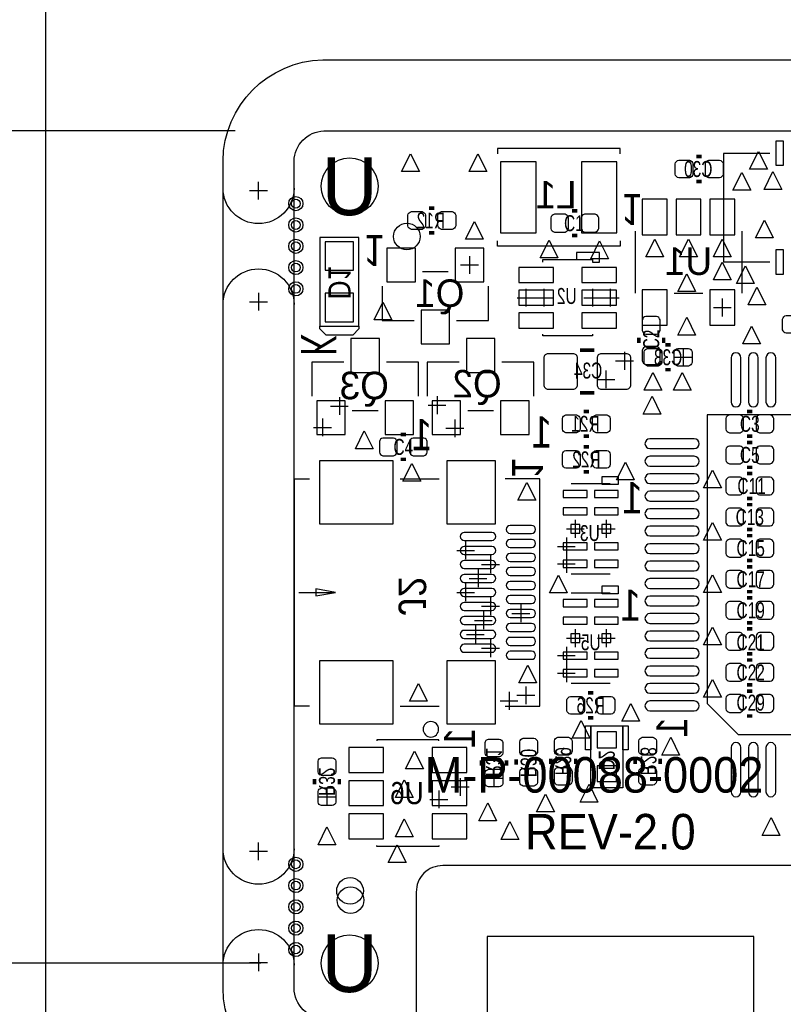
# Model space of a CAD drawing. Extents: x -43 to 377, y -50 to 247.
# Tile 4 of 10: x -8 to 14, y 0 to 29. Entities that reach past the tile are written whole.
import ezdxf
from ezdxf.enums import TextEntityAlignment as Align

# ---------------------------------------------------------------- set-up
doc = ezdxf.new("R2010")
doc.units = 0
for name, color, linetype in [('ASSY_BOT', 211, 'CONTINUOUS'), ('ASSY_TOP', 80, 'CONTINUOUS'), ('BOT', 153, 'CONTINUOUS'), ('DRILL', 30, 'CONTINUOUS'), ('OUTLINE', 5, 'CONTINUOUS'), ('SILK_BOT', 120, 'CONTINUOUS'), ('SILK_TOP', 211, 'CONTINUOUS'), ('TOP', 5, 'CONTINUOUS')]:
    doc.layers.add(name, color=color, linetype=linetype)

# ---------------------------------------------------------------- blocks, each defined once
blk = doc.blocks.new('FIGURE_TRI')
blk.add_lwpolyline([(-0.5, -0.5), (0, 0.5), (0.5, -0.5)], close=True)
blk = doc.blocks.new('FIGURE_CROSS')
for points in [[(-0.5, 0), (0.5, 0)], [(0, 0.5), (0, -0.5)]]:
    blk.add_lwpolyline(points)
blk = doc.blocks.new('FIGURE_CIRCLE')
blk.add_circle((0, 0), 0.5)

msp = doc.modelspace()

# ---------------------------------------------------------------- linework, layer by layer
at = {"layer": 'BOT'}
for points in [[(6.9215, 22.479), (6.9215, 24.511), (5.9055, 24.511), (5.9055, 22.479)], [(9.2329, 22.479), (9.2329, 24.511), (8.2169, 24.511), (8.2169, 22.479)], [(9.9568, 23.4442), (9.9568, 22.4282), (10.668, 22.4282), (10.668, 23.4442)], [(10.922, 23.4442), (10.922, 22.4282), (11.6332, 22.4282), (11.6332, 23.4442)], [(11.8872, 23.4442), (11.8872, 22.4282), (12.5984, 22.4282), (12.5984, 23.4442)], [(0.889, 21.4122), (1.7018, 21.4122), (1.7018, 22.225), (0.889, 22.225)], [(2.6543, 22.0472), (2.6543, 21.082), (3.4671, 21.082), (3.4671, 22.0472)], [(4.6101, 22.0472), (4.6101, 21.082), (5.4229, 21.082), (5.4229, 22.0472)], [(7.4168, 21.058886), (7.4168, 21.490686), (6.4262, 21.490686), (6.4262, 21.058886)], [(9.2202, 21.058886), (9.2202, 21.490686), (8.2296, 21.490686), (8.2296, 21.058886)], [(9.9568, 20.8534), (9.9568, 19.8374), (10.668, 19.8374), (10.668, 20.8534)], [(11.8872, 20.8534), (11.8872, 19.8374), (12.5984, 19.8374), (12.5984, 20.8534)], [(0.889, 19.939), (1.7018, 19.939), (1.7018, 20.7518), (0.889, 20.7518)], [(7.4168, 20.4089), (7.4168, 20.8407), (6.4262, 20.8407), (6.4262, 20.4089)], [(9.2202, 20.4089), (9.2202, 20.8407), (8.2296, 20.8407), (8.2296, 20.4089)], [(3.6322, 20.2692), (3.6322, 19.304), (4.445, 19.304), (4.445, 20.2692)], [(7.4168, 19.758914), (7.4168, 20.190714), (6.4262, 20.190714), (6.4262, 19.758914)], [(9.2202, 19.758914), (9.2202, 20.190714), (8.2296, 20.190714), (8.2296, 19.758914)], [(2.4384, 18.4912), (2.4384, 19.4564), (1.6256, 19.4564), (1.6256, 18.4912)], [(5.7404, 18.4912), (5.7404, 19.4564), (4.9276, 19.4564), (4.9276, 18.4912)], [(1.4605, 16.7132), (1.4605, 17.6784), (0.6477, 17.6784), (0.6477, 16.7132)], [(3.4163, 16.7132), (3.4163, 17.6784), (2.6035, 17.6784), (2.6035, 16.7132)], [(4.7625, 16.7132), (4.7625, 17.6784), (3.9497, 17.6784), (3.9497, 16.7132)], [(6.7183, 16.7132), (6.7183, 17.6784), (5.9055, 17.6784), (5.9055, 16.7132)], [(0.7239, 14.153083), (2.8321, 14.153083), (2.8321, 15.956483), (0.7239, 15.956483)], [(4.363212, 14.153083), (5.760212, 14.153083), (5.760212, 15.956483), (4.363212, 15.956483)], [(8.382, 14.911908), (8.382, 15.115108), (7.6962, 15.115108), (7.6962, 14.911908)], [(9.271, 14.911908), (9.271, 15.115108), (8.5852, 15.115108), (8.5852, 14.911908)], [(8.382, 14.411909), (8.382, 14.615109), (7.6962, 14.615109), (7.6962, 14.411909)], [(9.271, 14.411909), (9.271, 14.615109), (8.5852, 14.615109), (8.5852, 14.411909)], [(8.1661, 13.88651), (8.1661, 14.14051), (7.9121, 14.14051), (7.9121, 13.88651)], [(9.0551, 13.88651), (9.0551, 14.14051), (8.8011, 14.14051), (8.8011, 13.88651)], [(8.382, 13.411911), (8.382, 13.615111), (7.6962, 13.615111), (7.6962, 13.411911)], [(9.271, 13.411911), (9.271, 13.615111), (8.5852, 13.615111), (8.5852, 13.411911)], [(8.382, 12.911912), (8.382, 13.115112), (7.6962, 13.115112), (7.6962, 12.911912)], [(9.271, 12.911912), (9.271, 13.115112), (8.5852, 13.115112), (8.5852, 12.911912)], [(8.382, 11.784914), (8.382, 11.988114), (7.6962, 11.988114), (7.6962, 11.784914)], [(9.271, 11.784914), (9.271, 11.988114), (8.5852, 11.988114), (8.5852, 11.784914)], [(8.382, 11.284915), (8.382, 11.488115), (7.6962, 11.488115), (7.6962, 11.284915)], [(9.271, 11.284915), (9.271, 11.488115), (8.5852, 11.488115), (8.5852, 11.284915)], [(8.1661, 10.759516), (8.1661, 11.013516), (7.9121, 11.013516), (7.9121, 10.759516)], [(9.0551, 10.759516), (9.0551, 11.013516), (8.8011, 11.013516), (8.8011, 10.759516)], [(8.382, 10.284917), (8.382, 10.488117), (7.6962, 10.488117), (7.6962, 10.284917)], [(9.271, 10.284917), (9.271, 10.488117), (8.5852, 10.488117), (8.5852, 10.284917)], [(0.7239, 8.435543), (2.8321, 8.435543), (2.8321, 10.238943), (0.7239, 10.238943)], [(4.363212, 8.435543), (5.760212, 8.435543), (5.760212, 10.238943), (4.363212, 10.238943)], [(8.382, 9.784918), (8.382, 9.988118), (7.6962, 9.988118), (7.6962, 9.784918)], [(9.271, 9.784918), (9.271, 9.988118), (8.5852, 9.988118), (8.5852, 9.784918)], [(9.2202, 8.2042), (8.6614, 8.2042), (8.6614, 7.747), (9.2202, 7.747)], [(2.5527, 7.04596), (2.5527, 7.75716), (1.5621, 7.75716), (1.5621, 7.04596)], [(4.9403, 7.04596), (4.9403, 7.75716), (3.9497, 7.75716), (3.9497, 7.04596)], [(9.2202, 7.239), (8.6614, 7.239), (8.6614, 6.7818), (9.2202, 6.7818)], [(2.5527, 6.096), (2.5527, 6.8072), (1.5621, 6.8072), (1.5621, 6.096)], [(4.9403, 6.096), (4.9403, 6.8072), (3.9497, 6.8072), (3.9497, 6.096)], [(2.5527, 5.14604), (2.5527, 5.85724), (1.5621, 5.85724), (1.5621, 5.14604)], [(4.9403, 5.14604), (4.9403, 5.85724), (3.9497, 5.85724), (3.9497, 5.14604)]]:
    msp.add_lwpolyline(points, close=True, dxfattribs=at)
for points in [[(11.303, 24.0538), (10.9982, 24.0538, -0.294587), (10.8966, 24.1554), (10.8966, 24.4602, -0.294587), (10.9982, 24.5618), (11.303, 24.5618, -0.294587), (11.4046, 24.4602), (11.4046, 24.1554, -0.294587)], [(12.1666, 24.0538), (11.8618, 24.0538, -0.294587), (11.7602, 24.1554), (11.7602, 24.4602, -0.294587), (11.8618, 24.5618), (12.1666, 24.5618, -0.294587), (12.2682, 24.4602), (12.2682, 24.1554, -0.294587)], [(3.6576, 22.5806), (3.3528, 22.5806, -0.294587), (3.2512, 22.6822), (3.2512, 22.987, -0.294587), (3.3528, 23.0886), (3.6576, 23.0886, -0.294587), (3.7592, 22.987), (3.7592, 22.6822, -0.294587)], [(4.5212, 22.5806), (4.2164, 22.5806, -0.294587), (4.1148, 22.6822), (4.1148, 22.987, -0.294587), (4.2164, 23.0886), (4.5212, 23.0886, -0.294587), (4.6228, 22.987), (4.6228, 22.6822, -0.294587)], [(14.3764, 19.6088), (14.0716, 19.6088, -0.294587), (13.97, 19.7104), (13.97, 20.0152, -0.294587), (14.0716, 20.1168), (14.3764, 20.1168, -0.294587), (14.478, 20.0152), (14.478, 19.7104, -0.294587)], [(10.1092, 19.177), (10.414, 19.177, -0.294587), (10.5156, 19.0754), (10.5156, 18.7706, -0.294587), (10.414, 18.669), (10.1092, 18.669, -0.294587), (10.0076, 18.7706), (10.0076, 19.0754, -0.294587)], [(10.9728, 19.177), (11.2776, 19.177, -0.294587), (11.3792, 19.0754), (11.3792, 18.7706, -0.294587), (11.2776, 18.669), (10.9728, 18.669, -0.294587), (10.8712, 18.7706), (10.8712, 19.0754, -0.294587)], [(7.1374, 18.8976), (7.1374, 18.1356, 0.414214), (7.2644, 18.0086), (7.9756, 18.0086, 0.414214), (8.1026, 18.1356), (8.1026, 18.8976, 0.414214), (7.9756, 19.0246), (7.2644, 19.0246, 0.414214)], [(8.6614, 18.8976), (8.6614, 18.1356, 0.414214), (8.7884, 18.0086), (9.4996, 18.0086, 0.414214), (9.6266, 18.1356), (9.6266, 18.8976, 0.414214), (9.4996, 19.0246), (8.7884, 19.0246, 0.414214)], [(12.772695, 17.6403), (12.772695, 18.9103, 1), (12.493295, 18.9103), (12.493295, 17.6403, 1)], [(13.272719, 17.6403), (13.272719, 18.9103, 1), (12.993319, 18.9103), (12.993319, 17.6403, 1)], [(13.772718, 17.6403), (13.772718, 18.9103, 1), (13.493318, 18.9103), (13.493318, 17.6403, 1)], [(8.0772, 16.764), (7.7724, 16.764, -0.294587), (7.6708, 16.8656), (7.6708, 17.1704, -0.294587), (7.7724, 17.272), (8.0772, 17.272, -0.294587), (8.1788, 17.1704), (8.1788, 16.8656, -0.294587)], [(8.9408, 16.764), (8.636, 16.764, -0.294587), (8.5344, 16.8656), (8.5344, 17.1704, -0.294587), (8.636, 17.272), (8.9408, 17.272, -0.294587), (9.0424, 17.1704), (9.0424, 16.8656, -0.294587)], [(11.4427, 16.589705), (10.1727, 16.589705, 1), (10.1727, 16.310305), (11.4427, 16.310305, 1)], [(8.0772, 15.748), (7.7724, 15.748, -0.294587), (7.6708, 15.8496), (7.6708, 16.1544, -0.294587), (7.7724, 16.256), (8.0772, 16.256, -0.294587), (8.1788, 16.1544), (8.1788, 15.8496, -0.294587)], [(8.9408, 15.748), (8.636, 15.748, -0.294587), (8.5344, 15.8496), (8.5344, 16.1544, -0.294587), (8.636, 16.256), (8.9408, 16.256, -0.294587), (9.0424, 16.1544), (9.0424, 15.8496, -0.294587)], [(11.4427, 16.089706), (10.1727, 16.089706, 1), (10.1727, 15.810306), (11.4427, 15.810306, 1)], [(11.4427, 15.589707), (10.1727, 15.589707, 1), (10.1727, 15.310307), (11.4427, 15.310307, 1)], [(11.4427, 15.089708), (10.1727, 15.089708, 1), (10.1727, 14.810308), (11.4427, 14.810308, 1)], [(11.4427, 14.589709), (10.1727, 14.589709, 1), (10.1727, 14.310309), (11.4427, 14.310309, 1)], [(6.78942, 14.110411), (6.17982, 14.110411, 1), (6.17982, 13.881811), (6.78942, 13.881811, 1)], [(11.4427, 14.08971), (10.1727, 14.08971, 1), (10.1727, 13.81031), (11.4427, 13.81031, 1)], [(5.654294, 13.910259), (4.866894, 13.910259, 1), (4.866894, 13.681659), (5.654294, 13.681659, 1)], [(6.78942, 13.710361), (6.17982, 13.710361, 1), (6.17982, 13.481761), (6.78942, 13.481761, 1)], [(11.4427, 13.589711), (10.1727, 13.589711, 1), (10.1727, 13.310311), (11.4427, 13.310311, 1)], [(5.654294, 13.510209), (4.866894, 13.510209, 1), (4.866894, 13.281609), (5.654294, 13.281609, 1)], [(6.78942, 13.310311), (6.17982, 13.310311, 1), (6.17982, 13.081711), (6.78942, 13.081711, 1)], [(5.654294, 13.110413), (4.866894, 13.110413, 1), (4.866894, 12.881813), (5.654294, 12.881813, 1)], [(11.4427, 13.089712), (10.1727, 13.089712, 1), (10.1727, 12.810312), (11.4427, 12.810312, 1)], [(5.654294, 12.710363), (4.866894, 12.710363, 1), (4.866894, 12.481763), (5.654294, 12.481763, 1)], [(6.78942, 12.910261), (6.17982, 12.910261, 1), (6.17982, 12.681661), (6.78942, 12.681661, 1)], [(6.78942, 12.510211), (6.17982, 12.510211, 1), (6.17982, 12.281611), (6.78942, 12.281611, 1)], [(11.4427, 12.589713), (10.1727, 12.589713, 1), (10.1727, 12.310313), (11.4427, 12.310313, 1)], [(5.654294, 12.310313), (4.866894, 12.310313, 1), (4.866894, 12.081713), (5.654294, 12.081713, 1)], [(5.654294, 11.910263), (4.866894, 11.910263, 1), (4.866894, 11.681663), (5.654294, 11.681663, 1)], [(6.78942, 12.110415), (6.17982, 12.110415, 1), (6.17982, 11.881815), (6.78942, 11.881815, 1)], [(11.4427, 12.089714), (10.1727, 12.089714, 1), (10.1727, 11.810314), (11.4427, 11.810314, 1)], [(6.78942, 11.710365), (6.17982, 11.710365, 1), (6.17982, 11.481765), (6.78942, 11.481765, 1)], [(11.4427, 11.589715), (10.1727, 11.589715, 1), (10.1727, 11.310315), (11.4427, 11.310315, 1)], [(5.654294, 11.510213), (4.866894, 11.510213, 1), (4.866894, 11.281613), (5.654294, 11.281613, 1)], [(6.78942, 11.310315), (6.17982, 11.310315, 1), (6.17982, 11.081715), (6.78942, 11.081715, 1)], [(5.654294, 11.110417), (4.866894, 11.110417, 1), (4.866894, 10.881817), (5.654294, 10.881817, 1)], [(11.4427, 11.089716), (10.1727, 11.089716, 1), (10.1727, 10.810316), (11.4427, 10.810316, 1)], [(5.654294, 10.710367), (4.866894, 10.710367, 1), (4.866894, 10.481767), (5.654294, 10.481767, 1)], [(6.78942, 10.910265), (6.17982, 10.910265, 1), (6.17982, 10.681665), (6.78942, 10.681665, 1)], [(6.78942, 10.510215), (6.17982, 10.510215, 1), (6.17982, 10.281615), (6.78942, 10.281615, 1)], [(11.4427, 10.589717), (10.1727, 10.589717, 1), (10.1727, 10.310317), (11.4427, 10.310317, 1)], [(11.4427, 10.089718), (10.1727, 10.089718, 1), (10.1727, 9.810318), (11.4427, 9.810318, 1)], [(11.4427, 9.589719), (10.1727, 9.589719, 1), (10.1727, 9.310319), (11.4427, 9.310319, 1)], [(7.8994, 9.2202), (8.2042, 9.2202, -0.294587), (8.3058, 9.1186), (8.3058, 8.8138, -0.294587), (8.2042, 8.7122), (7.8994, 8.7122, -0.294587), (7.7978, 8.8138), (7.7978, 9.1186, -0.294587)], [(8.763, 9.2202), (9.0678, 9.2202, -0.294587), (9.1694, 9.1186), (9.1694, 8.8138, -0.294587), (9.0678, 8.7122), (8.763, 8.7122, -0.294587), (8.6614, 8.8138), (8.6614, 9.1186, -0.294587)], [(11.4427, 9.089695), (10.1727, 9.089695, 1), (10.1727, 8.810295), (11.4427, 8.810295, 1)], [(5.969, 7.8994), (5.969, 7.5946, -0.294587), (5.8674, 7.493), (5.5626, 7.493, -0.294587), (5.461, 7.5946), (5.461, 7.8994, -0.294587), (5.5626, 8.001), (5.8674, 8.001, -0.294587)], [(6.4516, 7.62), (6.4516, 7.9248, -0.294587), (6.5532, 8.0264), (6.858, 8.0264, -0.294587), (6.9596, 7.9248), (6.9596, 7.62, -0.294587), (6.858, 7.5184), (6.5532, 7.5184, -0.294587)], [(7.4422, 7.6454), (7.4422, 7.9502, -0.294587), (7.5438, 8.0518), (7.8486, 8.0518, -0.294587), (7.9502, 7.9502), (7.9502, 7.6454, -0.294587), (7.8486, 7.5438), (7.5438, 7.5438, -0.294587)], [(10.3632, 7.9502), (10.3632, 7.6454, -0.294587), (10.2616, 7.5438), (9.9568, 7.5438, -0.294587), (9.8552, 7.6454), (9.8552, 7.9502, -0.294587), (9.9568, 8.0518), (10.2616, 8.0518, -0.294587)], [(12.772695, 6.4897), (12.772695, 7.7597, 1), (12.493295, 7.7597), (12.493295, 6.4897, 1)], [(13.272694, 6.4897), (13.272694, 7.7597, 1), (12.993294, 7.7597), (12.993294, 6.4897, 1)], [(13.772693, 6.4897), (13.772693, 7.7597, 1), (13.493293, 7.7597), (13.493293, 6.4897, 1)], [(0.6858, 7.0612), (0.6858, 7.366, -0.294587), (0.7874, 7.4676), (1.0922, 7.4676, -0.294587), (1.1938, 7.366), (1.1938, 7.0612, -0.294587), (1.0922, 6.9596), (0.7874, 6.9596, -0.294587)], [(5.969, 7.0358), (5.969, 6.731, -0.294587), (5.8674, 6.6294), (5.5626, 6.6294, -0.294587), (5.461, 6.731), (5.461, 7.0358, -0.294587), (5.5626, 7.1374), (5.8674, 7.1374, -0.294587)], [(6.4516, 6.7564), (6.4516, 7.0612, -0.294587), (6.5532, 7.1628), (6.858, 7.1628, -0.294587), (6.9596, 7.0612), (6.9596, 6.7564, -0.294587), (6.858, 6.6548), (6.5532, 6.6548, -0.294587)], [(7.4422, 6.7818), (7.4422, 7.0866, -0.294587), (7.5438, 7.1882), (7.8486, 7.1882, -0.294587), (7.9502, 7.0866), (7.9502, 6.7818, -0.294587), (7.8486, 6.6802), (7.5438, 6.6802, -0.294587)], [(10.3632, 7.0866), (10.3632, 6.7818, -0.294587), (10.2616, 6.6802), (9.9568, 6.6802, -0.294587), (9.8552, 6.7818), (9.8552, 7.0866, -0.294587), (9.9568, 7.1882), (10.2616, 7.1882, -0.294587)], [(0.6858, 6.1976), (0.6858, 6.5024, -0.294587), (0.7874, 6.604), (1.0922, 6.604, -0.294587), (1.1938, 6.5024), (1.1938, 6.1976, -0.294587), (1.0922, 6.096), (0.7874, 6.096, -0.294587)]]:
    msp.add_lwpolyline(points, format="xyb", close=True, dxfattribs=at)
for centre, radius in [((1.5875, 23.8125), 0.8128), ((0.0508, 23.3172), 0.127), ((0.0508, 22.7076), 0.127), ((0.0508, 22.098), 0.127), ((0.0508, 21.4884), 0.127), ((0.0508, 20.8788), 0.127), ((0.0508, 4.4196), 0.127), ((0.0508, 3.81), 0.127), ((1.6129, 3.3909), 0.381), ((0.0508, 3.2004), 0.127), ((0.0508, 2.5908), 0.127), ((1.5875, 1.5875), 0.8128), ((0.0508, 1.9812), 0.127)]:
    msp.add_circle(centre, radius, dxfattribs=at)
at = {"layer": 'DRILL'}
for points in [[(-1.689354, 25.4), (-13.081, 25.4)], [(-0.9525, 1.5875), (-18.5928, 1.5875)]]:
    msp.add_lwpolyline(points, dxfattribs=at)
at = {"layer": 'OUTLINE'}
msp.add_lwpolyline([(-7.112, -7.112), (101.6, -7.112), (101.6, 101.6254), (-7.112, 101.6254)], close=True, dxfattribs=at)
for points in [[(24.445206, 27.432, -0.412917), (27.3685, 24.531795), (27.3685, 0.842602, -0.399198), (24.48052, -2.044718), (13.1445, -2.044718), (13.1445, 2.3495), (5.5245, 2.3495), (5.5245, -2.032), (0.87887, -2.032, -0.4113), (-2.032, 0.870087), (-2.032, 24.545323, -0.403471), (0.818223, 27.432)], [(0.850646, 25.4), (24.4475, 25.4, -0.411862), (25.3365, 24.5237), (25.3365, 0.8763, -0.387434), (24.4475, -0.0127), (15.1765, -0.007874), (15.1765, 3.6195, 0.418682), (14.4145, 4.3815), (4.2545, 4.3815, 0.418682), (3.4925, 3.6195), (3.4925, -0.001524), (0.883412, 0, -0.408937), (0, 0.878586), (0, 24.529542, -0.394812)]]:
    msp.add_lwpolyline(points, format="xyb", close=True, dxfattribs=at)
for points in [[(0, 23.7617, -1), (-2.032, 23.7617)], [(-2.032, 20.4343, -1), (0, 20.4343)], [(0, 4.8641, -1), (-2.032, 4.8641)], [(-2.032, 1.5367, -1), (0, 1.5367)]]:
    msp.add_lwpolyline(points, format="xyb", dxfattribs=at)
for points in [[(-0.762, 23.6855), (-1.27, 23.6855)], [(-1.016, 23.4315), (-1.016, 23.9395)], [(-1.016, 20.7645), (-1.016, 20.2565)], [(-1.27, 20.5105), (-0.762, 20.5105)], [(-1.016, 4.5339), (-1.016, 5.0419)], [(-0.762, 4.7879), (-1.27, 4.7879)], [(-1.016, 1.8669), (-1.016, 1.3589)], [(-1.27, 1.6129), (-0.762, 1.6129)]]:
    msp.add_lwpolyline(points, dxfattribs=at)
at = {"layer": 'SILK_BOT'}
for points in [[(9.3218, 24.7396), (9.3218, 24.892), (5.8166, 24.892), (5.8166, 24.7396)], [(1.8542, 19.812), (1.8542, 19.7358), (1.6764, 19.558), (0.9144, 19.558), (0.7366, 19.7358), (0.7366, 19.812), (1.8542, 19.812), (1.8542, 22.352), (0.7366, 22.352), (0.7366, 19.812)], [(9.7536, 22.5298), (9.7536, 20.7518)], [(12.8016, 22.5298), (12.8016, 20.7518)], [(9.3218, 22.098), (5.8166, 22.098), (5.8166, 22.2504)], [(9.3218, 22.2504), (9.3218, 22.098)], [(7.112, 21.6408), (7.112, 21.717), (8.5344, 21.717), (8.5344, 21.6408)], [(3.6703, 21.3741), (4.4069, 21.3741)], [(2.5146, 20.955), (2.5146, 19.9771), (3.429, 19.9771)], [(4.6482, 19.9771), (5.5626, 19.9771), (5.5626, 20.955)], [(10.8712, 20.7518), (11.684, 20.7518)], [(8.5344, 19.5834), (8.5344, 19.5326), (7.112, 19.5326), (7.112, 19.5834)], [(1.4224, 18.7833), (0.508, 18.7833), (0.508, 17.8054)], [(3.556, 17.8054), (3.556, 18.7833), (2.6416, 18.7833)], [(4.7244, 18.7833), (3.81, 18.7833), (3.81, 17.8054)], [(6.858, 17.8054), (6.858, 18.7833), (5.9436, 18.7833)], [(2.4003, 17.3863), (1.6637, 17.3863)], [(5.7023, 17.3863), (4.9657, 17.3863)], [(11.811, 9.017), (12.7, 8.128), (20.955, 8.128), (20.955, 17.272), (11.811, 17.272), (11.811, 9.017)], [(0.4445, 8.944813), (0.0127, 8.944813), (0.0127, 15.447213), (0.4445, 15.447213)], [(3.0353, 15.447213), (4.1529, 15.447213)], [(6.0325, 8.944813), (7.0231, 8.944813), (7.0231, 15.447213), (6.0325, 15.447213)], [(7.9248, 15.30891), (9.0424, 15.30891)], [(9.0424, 12.71811), (7.9248, 12.71811)], [(0.1397, 12.196013), (1.1811, 12.196013), (0.6223, 12.297613), (0.6223, 12.094413), (1.1811, 12.196013)], [(7.9248, 12.181916), (9.0424, 12.181916)], [(9.0424, 9.591116), (7.9248, 9.591116)], [(3.0353, 8.944813), (4.1529, 8.944813)], [(4.1402, 7.9502), (4.1402, 7.9756), (2.3622, 7.9756), (2.3622, 7.9502)], [(4.1402, 4.953), (4.1402, 4.9276), (2.3622, 4.9276), (2.3622, 4.953)]]:
    msp.add_lwpolyline(points, dxfattribs=at)
at = {"layer": 'SILK_BOT', "const_width": 0.1016}
for points in [[(11.6586, 24.6634), (11.5062, 24.6634)], [(11.6586, 23.9522), (11.5062, 23.9522)], [(4.0132, 23.1902), (3.8608, 23.1902)], [(4.0132, 22.479), (3.8608, 22.479)], [(8.5852, 19.1262), (8.1788, 19.1262)], [(10.6172, 19.2786), (10.7696, 19.2786)], [(10.6172, 18.5674), (10.7696, 18.5674)], [(8.5852, 17.907), (8.1788, 17.907)], [(8.4328, 17.3736), (8.2804, 17.3736)], [(8.4328, 16.6624), (8.2804, 16.6624)], [(8.4328, 16.3576), (8.2804, 16.3576)], [(8.4328, 15.6464), (8.2804, 15.6464)], [(8.4074, 9.3218), (8.5598, 9.3218)], [(8.4074, 8.6106), (8.5598, 8.6106)], [(5.3594, 7.3914), (5.3594, 7.239)], [(6.0706, 7.3914), (6.0706, 7.239)], [(6.35, 7.2644), (6.35, 7.4168)], [(7.0612, 7.2644), (7.0612, 7.4168)], [(7.3406, 7.2898), (7.3406, 7.4422)], [(8.0518, 7.2898), (8.0518, 7.4422)], [(9.7536, 7.4422), (9.7536, 7.2898)], [(10.4648, 7.4422), (10.4648, 7.2898)], [(0.5842, 6.7056), (0.5842, 6.858)], [(1.2954, 6.7056), (1.2954, 6.858)]]:
    msp.add_lwpolyline(points, dxfattribs=at)
at = {"layer": 'SILK_BOT'}
for points in [[(8.5344, 21.6408), (8.7376, 21.6408), (8.7376, 21.9202), (8.0772, 21.9202), (8.0772, 21.717), (8.5344, 21.717)], [(9.271, 15.51211), (9.271, 15.28351), (8.8138, 15.28351), (8.8138, 15.51211)], [(9.271, 12.385116), (9.271, 12.156516), (8.8138, 12.156516), (8.8138, 12.385116)], [(8.4836, 8.382), (8.4836, 7.6962), (8.3312, 7.6962), (8.3312, 8.382)], [(9.398, 8.382), (9.398, 6.604), (8.4836, 6.604), (8.4836, 8.382)], [(9.5504, 8.382), (9.5504, 7.6962), (9.398, 7.6962), (9.398, 8.382)]]:
    msp.add_lwpolyline(points, close=True, dxfattribs=at)
msp.add_lwpolyline([(4.133393, 8.2804, 1), (3.689807, 8.2804, 1)], format="xyb", close=True, dxfattribs=at)
at = {"layer": 'SILK_TOP'}
msp.add_lwpolyline([(13.6017, 24.7523), (12.2809, 24.7523), (12.2809, 21.6535), (13.6017, 21.6535)], dxfattribs=at)
at = {"layer": 'SILK_TOP', "const_width": 0.1016}
for points in [[(7.9502, 23.114), (8.1026, 23.114)], [(7.9502, 22.4028), (8.1026, 22.4028)], [(9.8552, 19.3294), (9.8552, 19.4818)], [(10.5664, 19.3294), (10.5664, 19.4818)], [(12.954, 17.3736), (13.1064, 17.3736)], [(3.2004, 16.7132), (3.048, 16.7132)], [(12.954, 16.6624), (13.1064, 16.6624)], [(12.954, 16.4846), (13.1064, 16.4846)], [(3.2004, 16.002), (3.048, 16.002)], [(12.954, 15.7734), (13.1064, 15.7734)], [(12.954, 15.5956), (13.1064, 15.5956)], [(12.954, 14.8844), (13.1064, 14.8844)], [(12.954, 14.7066), (13.1064, 14.7066)], [(12.954, 13.9954), (13.1064, 13.9954)], [(12.954, 13.8176), (13.1064, 13.8176)], [(12.954, 13.1064), (13.1064, 13.1064)], [(12.954, 12.9286), (13.1064, 12.9286)], [(12.954, 12.2174), (13.1064, 12.2174)], [(12.954, 12.0396), (13.1064, 12.0396)], [(12.954, 11.3284), (13.1064, 11.3284)], [(12.954, 11.1506), (13.1064, 11.1506)], [(12.954, 10.4394), (13.1064, 10.4394)], [(12.954, 10.2616), (13.1064, 10.2616)], [(12.954, 9.5504), (13.1064, 9.5504)], [(12.954, 9.3726), (13.1064, 9.3726)], [(12.954, 8.6614), (13.1064, 8.6614)]]:
    msp.add_lwpolyline(points, dxfattribs=at)
at = {"layer": 'TOP'}
for points in [[(13.780008, 24.404574), (13.780008, 25.115774), (13.983208, 25.115774), (13.983208, 24.404574)], [(13.780008, 21.290026), (13.780008, 22.001226), (13.983208, 22.001226), (13.983208, 21.290026)]]:
    msp.add_lwpolyline(points, close=True, dxfattribs=at)
for points in [[(7.4422, 22.5044), (7.747, 22.5044, 0.294587), (7.8486, 22.606), (7.8486, 22.9108, 0.294587), (7.747, 23.0124), (7.4422, 23.0124, 0.294587), (7.3406, 22.9108), (7.3406, 22.606, 0.294587)], [(8.3058, 22.5044), (8.6106, 22.5044, 0.294587), (8.7122, 22.606), (8.7122, 22.9108, 0.294587), (8.6106, 23.0124), (8.3058, 23.0124, 0.294587), (8.2042, 22.9108), (8.2042, 22.606, 0.294587)], [(10.4648, 19.685), (10.4648, 19.9898, 0.294587), (10.3632, 20.0914), (10.0584, 20.0914, 0.294587), (9.9568, 19.9898), (9.9568, 19.685, 0.294587), (10.0584, 19.5834), (10.3632, 19.5834, 0.294587)], [(10.4648, 18.8214), (10.4648, 19.1262, 0.294587), (10.3632, 19.2278), (10.0584, 19.2278, 0.294587), (9.9568, 19.1262), (9.9568, 18.8214, 0.294587), (10.0584, 18.7198), (10.3632, 18.7198, 0.294587)], [(12.446, 16.764), (12.7508, 16.764, 0.294587), (12.8524, 16.8656), (12.8524, 17.1704, 0.294587), (12.7508, 17.272), (12.446, 17.272, 0.294587), (12.3444, 17.1704), (12.3444, 16.8656, 0.294587)], [(13.3096, 16.764), (13.6144, 16.764, 0.294587), (13.716, 16.8656), (13.716, 17.1704, 0.294587), (13.6144, 17.272), (13.3096, 17.272, 0.294587), (13.208, 17.1704), (13.208, 16.8656, 0.294587)], [(2.8448, 16.6116), (2.54, 16.6116, 0.294587), (2.4384, 16.51), (2.4384, 16.2052, 0.294587), (2.54, 16.1036), (2.8448, 16.1036, 0.294587), (2.9464, 16.2052), (2.9464, 16.51, 0.294587)], [(3.7084, 16.6116), (3.4036, 16.6116, 0.294587), (3.302, 16.51), (3.302, 16.2052, 0.294587), (3.4036, 16.1036), (3.7084, 16.1036, 0.294587), (3.81, 16.2052), (3.81, 16.51, 0.294587)], [(12.446, 15.875), (12.7508, 15.875, 0.294587), (12.8524, 15.9766), (12.8524, 16.2814, 0.294587), (12.7508, 16.383), (12.446, 16.383, 0.294587), (12.3444, 16.2814), (12.3444, 15.9766, 0.294587)], [(13.3096, 15.875), (13.6144, 15.875, 0.294587), (13.716, 15.9766), (13.716, 16.2814, 0.294587), (13.6144, 16.383), (13.3096, 16.383, 0.294587), (13.208, 16.2814), (13.208, 15.9766, 0.294587)], [(12.446, 14.986), (12.7508, 14.986, 0.294587), (12.8524, 15.0876), (12.8524, 15.3924, 0.294587), (12.7508, 15.494), (12.446, 15.494, 0.294587), (12.3444, 15.3924), (12.3444, 15.0876, 0.294587)], [(13.3096, 14.986), (13.6144, 14.986, 0.294587), (13.716, 15.0876), (13.716, 15.3924, 0.294587), (13.6144, 15.494), (13.3096, 15.494, 0.294587), (13.208, 15.3924), (13.208, 15.0876, 0.294587)], [(12.446, 14.097), (12.7508, 14.097, 0.294587), (12.8524, 14.1986), (12.8524, 14.5034, 0.294587), (12.7508, 14.605), (12.446, 14.605, 0.294587), (12.3444, 14.5034), (12.3444, 14.1986, 0.294587)], [(13.3096, 14.097), (13.6144, 14.097, 0.294587), (13.716, 14.1986), (13.716, 14.5034, 0.294587), (13.6144, 14.605), (13.3096, 14.605, 0.294587), (13.208, 14.5034), (13.208, 14.1986, 0.294587)], [(12.446, 13.208), (12.7508, 13.208, 0.294587), (12.8524, 13.3096), (12.8524, 13.6144, 0.294587), (12.7508, 13.716), (12.446, 13.716, 0.294587), (12.3444, 13.6144), (12.3444, 13.3096, 0.294587)], [(13.3096, 13.208), (13.6144, 13.208, 0.294587), (13.716, 13.3096), (13.716, 13.6144, 0.294587), (13.6144, 13.716), (13.3096, 13.716, 0.294587), (13.208, 13.6144), (13.208, 13.3096, 0.294587)], [(12.446, 12.319), (12.7508, 12.319, 0.294587), (12.8524, 12.4206), (12.8524, 12.7254, 0.294587), (12.7508, 12.827), (12.446, 12.827, 0.294587), (12.3444, 12.7254), (12.3444, 12.4206, 0.294587)], [(13.3096, 12.319), (13.6144, 12.319, 0.294587), (13.716, 12.4206), (13.716, 12.7254, 0.294587), (13.6144, 12.827), (13.3096, 12.827, 0.294587), (13.208, 12.7254), (13.208, 12.4206, 0.294587)], [(12.446, 11.43), (12.7508, 11.43, 0.294587), (12.8524, 11.5316), (12.8524, 11.8364, 0.294587), (12.7508, 11.938), (12.446, 11.938, 0.294587), (12.3444, 11.8364), (12.3444, 11.5316, 0.294587)], [(13.3096, 11.43), (13.6144, 11.43, 0.294587), (13.716, 11.5316), (13.716, 11.8364, 0.294587), (13.6144, 11.938), (13.3096, 11.938, 0.294587), (13.208, 11.8364), (13.208, 11.5316, 0.294587)], [(12.446, 10.541), (12.7508, 10.541, 0.294587), (12.8524, 10.6426), (12.8524, 10.9474, 0.294587), (12.7508, 11.049), (12.446, 11.049, 0.294587), (12.3444, 10.9474), (12.3444, 10.6426, 0.294587)], [(13.3096, 10.541), (13.6144, 10.541, 0.294587), (13.716, 10.6426), (13.716, 10.9474, 0.294587), (13.6144, 11.049), (13.3096, 11.049, 0.294587), (13.208, 10.9474), (13.208, 10.6426, 0.294587)], [(12.446, 9.652), (12.7508, 9.652, 0.294587), (12.8524, 9.7536), (12.8524, 10.0584, 0.294587), (12.7508, 10.16), (12.446, 10.16, 0.294587), (12.3444, 10.0584), (12.3444, 9.7536, 0.294587)], [(13.3096, 9.652), (13.6144, 9.652, 0.294587), (13.716, 9.7536), (13.716, 10.0584, 0.294587), (13.6144, 10.16), (13.3096, 10.16, 0.294587), (13.208, 10.0584), (13.208, 9.7536, 0.294587)], [(12.446, 8.763), (12.7508, 8.763, 0.294587), (12.8524, 8.8646), (12.8524, 9.1694, 0.294587), (12.7508, 9.271), (12.446, 9.271, 0.294587), (12.3444, 9.1694), (12.3444, 8.8646, 0.294587)], [(13.3096, 8.763), (13.6144, 8.763, 0.294587), (13.716, 8.8646), (13.716, 9.1694, 0.294587), (13.6144, 9.271), (13.3096, 9.271, 0.294587), (13.208, 9.1694), (13.208, 8.8646, 0.294587)]]:
    msp.add_lwpolyline(points, format="xyb", close=True, dxfattribs=at)
for centre, radius in [((1.5875, 23.8125), 0.8128), ((0.0508, 23.3172), 0.127), ((0.0508, 22.7076), 0.127), ((3.2258, 22.3774), 0.381), ((0.0508, 22.098), 0.127), ((0.0508, 21.4884), 0.127), ((0.0508, 20.8788), 0.127), ((0.0508, 4.4196), 0.127), ((1.6002, 3.6576), 0.381), ((0.0508, 3.81), 0.127), ((0.0508, 3.2004), 0.127), ((0.0508, 2.5908), 0.127), ((1.5875, 1.5875), 0.8128), ((0.0508, 1.9812), 0.127)]:
    msp.add_circle(centre, radius, dxfattribs=at)

# ---------------------------------------------------------------- block references
at = {"layer": 'DRILL'}
for name, p, xscale, yscale in [('FIGURE_TRI', (13.278439, 24.557906), 0.508, 0.508), ('FIGURE_TRI', (3.3274, 24.4856), 0.508, 0.508), ('FIGURE_TRI', (5.2578, 24.4856), 0.508, 0.508), ('FIGURE_TRI', (13.6906, 23.9776), 0.508, 0.508), ('FIGURE_TRI', (12.8016, 23.9522), 0.508, 0.508), ('FIGURE_CIRCLE', (0.0508, 23.3172), 0.4064, 0.4064), ('FIGURE_CIRCLE', (0.0508, 22.7076), 0.4064, 0.4064), ('FIGURE_TRI', (13.4493, 22.5933), 0.508, 0.508), ('FIGURE_TRI', (5.1562, 22.5552), 0.508, 0.508), ('FIGURE_CIRCLE', (0.0508, 22.098), 0.4064, 0.4064), ('FIGURE_TRI', (7.2898, 22.0218), 0.508, 0.508), ('FIGURE_TRI', (10.3124, 22.0472), 0.508, 0.508), ('FIGURE_TRI', (11.2776, 22.0472), 0.508, 0.508), ('FIGURE_TRI', (12.2428, 22.0472), 0.508, 0.508), ('FIGURE_TRI', (8.7376, 21.9964), 0.508, 0.508), ('FIGURE_CIRCLE', (0.0508, 21.4884), 0.4064, 0.4064), ('FIGURE_CROSS', (5.0165, 21.5646), 0.508, 0.508), ('FIGURE_TRI', (12.2428, 21.3868), 0.508, 0.508), ('FIGURE_TRI', (12.9032, 21.2852), 0.508, 0.508), ('FIGURE_TRI', (11.2268, 21.0566), 0.508, 0.508), ('FIGURE_CIRCLE', (0.0508, 20.8788), 0.4064, 0.4064), ('FIGURE_CROSS', (6.6294, 20.6248), 0.508, 0.508), ('FIGURE_CROSS', (7.1374, 20.6248), 0.508, 0.508), ('FIGURE_CROSS', (8.5344, 20.6248), 0.508, 0.508), ('FIGURE_CROSS', (9.0424, 20.6248), 0.508, 0.508), ('FIGURE_TRI', (13.2334, 20.6756), 0.508, 0.508), ('FIGURE_CROSS', (12.2428, 20.3454), 0.508, 0.508), ('FIGURE_TRI', (2.54, 20.2438), 0.508, 0.508), ('FIGURE_TRI', (11.2268, 19.812), 0.508, 0.508), ('FIGURE_TRI', (13.081, 19.558), 0.508, 0.508), ('FIGURE_CROSS', (11.1252, 18.923), 0.508, 0.508), ('FIGURE_CROSS', (9.4488, 18.8214), 0.508, 0.508), ('FIGURE_CROSS', (8.9154, 18.288), 0.508, 0.508), ('FIGURE_TRI', (10.2616, 18.2372), 0.508, 0.508), ('FIGURE_TRI', (11.0998, 18.2372), 0.508, 0.508), ('FIGURE_CROSS', (1.2954, 17.526), 0.508, 0.508), ('FIGURE_CROSS', (4.0894, 17.5514), 0.508, 0.508), ('FIGURE_TRI', (10.2362, 17.5514), 0.508, 0.508), ('FIGURE_CROSS', (0.8128, 16.9164), 0.508, 0.508), ('FIGURE_CROSS', (4.5974, 16.891), 0.508, 0.508), ('FIGURE_TRI', (2.0066, 16.5608), 0.508, 0.508), ('FIGURE_TRI', (3.3655, 15.6337), 0.508, 0.508), ('FIGURE_TRI', (9.4742, 15.6718), 0.508, 0.508), ('FIGURE_TRI', (11.9634, 15.4432), 0.508, 0.508), ('FIGURE_TRI', (6.6548, 15.0876), 0.508, 0.508), ('FIGURE_CROSS', (8.0391, 14.01351), 0.508, 0.508), ('FIGURE_CROSS', (8.9281, 14.01351), 0.508, 0.508), ('FIGURE_TRI', (11.9634, 13.9446), 0.508, 0.508), ('FIGURE_CROSS', (4.904994, 13.395909), 0.508, 0.508), ('FIGURE_CROSS', (7.7851, 13.513511), 0.508, 0.508), ('FIGURE_CROSS', (5.616194, 12.996113), 0.508, 0.508), ('FIGURE_CROSS', (7.7851, 13.013512), 0.508, 0.508), ('FIGURE_CROSS', (5.260594, 12.596063), 0.508, 0.508), ('FIGURE_TRI', (7.5565, 12.4333), 0.508, 0.508), ('FIGURE_TRI', (11.9634, 12.446), 0.508, 0.508), ('FIGURE_CROSS', (4.904994, 12.196013), 0.508, 0.508), ('FIGURE_CROSS', (5.616194, 11.802313), 0.508, 0.508), ('FIGURE_CROSS', (6.48462, 11.596065), 0.508, 0.508), ('FIGURE_CROSS', (5.412994, 11.395913), 0.508, 0.508), ('FIGURE_CROSS', (5.184394, 10.996117), 0.508, 0.508), ('FIGURE_CROSS', (8.0391, 10.886516), 0.508, 0.508), ('FIGURE_CROSS', (8.9281, 10.886516), 0.508, 0.508), ('FIGURE_TRI', (11.9634, 10.9474), 0.508, 0.508), ('FIGURE_CROSS', (5.616194, 10.596067), 0.508, 0.508), ('FIGURE_CROSS', (7.7851, 10.386517), 0.508, 0.508), ('FIGURE_CROSS', (7.7851, 9.886518), 0.508, 0.508), ('FIGURE_TRI', (6.6802, 9.858799), 0.508, 0.508), ('FIGURE_TRI', (3.556, 9.337243), 0.508, 0.508), ('FIGURE_TRI', (11.9634, 9.4488), 0.508, 0.508), ('FIGURE_CROSS', (6.1468, 9.0932), 0.508, 0.508), ('FIGURE_CROSS', (6.625359, 9.251671), 0.508, 0.508), ('FIGURE_TRI', (9.6266, 8.763), 0.508, 0.508), ('FIGURE_TRI', (8.2042, 8.2804), 0.508, 0.508), ('FIGURE_TRI', (10.7696, 7.7978), 0.508, 0.508), ('FIGURE_TRI', (3.44424, 7.40156), 0.508, 0.508), ('FIGURE_CROSS', (5.715, 6.8834), 0.508, 0.508), ('FIGURE_TRI', (3.1496, 6.5786), 0.508, 0.508), ('FIGURE_CROSS', (4.7498, 6.6294), 0.508, 0.508), ('FIGURE_CROSS', (0.9398, 6.35), 0.508, 0.508), ('FIGURE_CROSS', (4.1402, 6.2738), 0.508, 0.508), ('FIGURE_TRI', (8.4328, 6.4516), 0.508, 0.508), ('FIGURE_TRI', (7.1882, 6.1722), 0.508, 0.508), ('FIGURE_TRI', (5.5372, 5.9182), 0.508, 0.508), ('FIGURE_TRI', (3.1496, 5.461), 0.508, 0.508), ('FIGURE_TRI', (6.1722, 5.3848), 0.508, 0.508), ('FIGURE_TRI', (13.6398, 5.4991), 0.508, 0.508), ('FIGURE_TRI', (0.9398, 5.2324), 0.508, 0.508), ('FIGURE_TRI', (2.9464, 4.7244), 0.508, 0.508), ('FIGURE_CIRCLE', (0.0508, 4.4196), 0.4064, 0.4064), ('FIGURE_CIRCLE', (0.0508, 3.81), 0.4064, 0.4064), ('FIGURE_CIRCLE', (0.0508, 3.2004), 0.4064, 0.4064), ('FIGURE_CIRCLE', (0.0508, 2.5908), 0.4064, 0.4064), ('FIGURE_CIRCLE', (0.0508, 1.9812), 0.4064, 0.4064)]:
    msp.add_blockref(name, p, dxfattribs=dict(at, xscale=xscale, yscale=yscale))

# ---------------------------------------------------------------- texts
at = {"layer": 'ASSY_BOT', "text_generation_flag": 2}
for s, height, width, p in [('C30', 0.4572, 0.722222, (11.557, 24.0792)), ('R12', 0.4572, 0.722222, (3.9116, 22.606)), ('U2', 0.4572, 0.722222, (7.7978, 20.447)), ('C33', 0.4572, 0.722222, (10.6934, 18.6944)), ('C34', 0.4572, 0.722222, (8.4074, 18.3134)), ('R21', 0.4572, 0.722222, (8.3312, 16.7894)), ('R22', 0.4572, 0.722222, (8.3566, 15.7734)), ('U3', 0.4572, 0.722222, (8.4582, 13.6652)), ('U5', 0.4572, 0.722222, (8.4836, 10.541)), ('R26', 0.4572, 0.722222, (8.4836, 8.7376)), ('U6', 0.635, 0.88, (3.2258, 6.138334))]:
    msp.add_text(s, height=height, dxfattribs=dict(at, width=width)).set_placement(p, align=Align.CENTER)
for s, p in [('L1', (7.493, 23.181734)), ('U1', (11.2776, 21.276734)), ('Q1', (4.1656, 20.362332)), ('Q3', (2.0066, 17.720734)), ('Q2', (5.2324, 17.771534))]:
    msp.add_text(s, height=0.7874, dxfattribs=at).set_placement(p, align=Align.CENTER)
for s, height, width, p in [('D1', 0.635, 0.88, (0.982134, 21.0566)), ('R31', 0.4572, 0.722222, (5.4864, 7.3406)), ('R30', 0.4572, 0.722222, (6.477, 7.3152)), ('R29', 0.4572, 0.722222, (7.4676, 7.366)), ('D2', 0.4572, 0.722222, (8.7122, 7.3914)), ('R28', 0.4572, 0.722222, (9.906, 7.366)), ('R32', 0.4572, 0.722222, (0.7112, 6.7818))]:
    msp.add_text(s, height=height, rotation=270, dxfattribs=dict(at, width=width)).set_placement(p, align=Align.CENTER)
msp.add_text('J2', height=0.7874, rotation=270, dxfattribs=at).set_placement((2.988734, 12.0904), align=Align.CENTER)
at = {"layer": 'ASSY_TOP', "width": 0.722222}
for s, p in [('C1', (8.001, 22.5298)), ('C3', (13.0302, 16.7894)), ('C4', (3.1242, 16.129)), ('C5', (13.0302, 15.9004)), ('C11', (13.081, 15.0114)), ('C13', (13.0302, 14.1224)), ('C15', (13.0556, 13.2334)), ('C17', (13.0556, 12.3444)), ('C19', (13.0556, 11.4554)), ('C21', (13.0556, 10.541)), ('C22', (13.0556, 9.6774)), ('C29', (13.0556, 8.8138))]:
    msp.add_text(s, height=0.4572, dxfattribs=at).set_placement(p, align=Align.CENTER)
msp.add_text('C2', height=0.4572, rotation=90, dxfattribs=at).set_placement((10.4394, 19.431), align=Align.CENTER)
at = {"layer": 'DRILL'}
for p in [(1.5875, 23.8125), (1.5875, 1.5875)]:
    msp.add_text('U', height=1.651, dxfattribs=at).set_placement(p, align=Align.MIDDLE_CENTER)
at = {"layer": 'SILK_BOT', "text_generation_flag": 2}
for s, height, rotation, width, p in [('1', 0.889, 180, 0.885714, (9.652, 23.5966)), ('1', 0.889, 180, 0.885714, (2.286, 22.42058)), ('K', 1.016, 270, 0.675, (0.194734, 19.2786)), ('1', 0.889, 270, 0.885714, (6.231466, 15.748)), ('1', 0.889, 90, 0.885714, (11.243734, 8.3312)), ('1', 0.889, 90, 0.885714, (5.173134, 8.0264))]:
    msp.add_text(s, height=height, rotation=rotation, dxfattribs=dict(at, width=width)).set_placement(p, align=Align.CENTER)
at = {"layer": 'SILK_BOT', "text_generation_flag": 2, "width": 0.885714}
for p in [(7.0866, 16.33982), (3.6576, 16.264466), (9.6774, 14.461066), (9.6266, 11.387666)]:
    msp.add_text('1', height=0.889, dxfattribs=at).set_placement(p, align=Align.CENTER)
at = {"layer": 'SILK_TOP', "width": 0.95}
for s, p in [('M-P-00088-0002', (3.7338, 6.468534)), ('REV-2.0', (6.604, 4.842934))]:
    msp.add_text(s, height=1.016, dxfattribs=at).set_placement(p)

doc.saveas('drawing.dxf')
